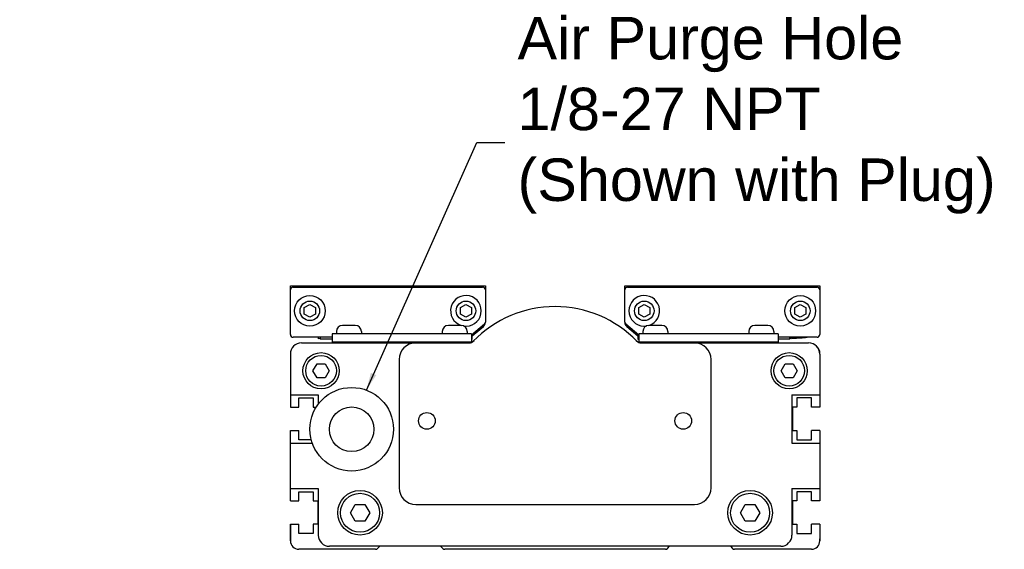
# Model space of a CAD drawing. Extents: x 1.4 to 40.4, y 2.1 to 24.3.
# Tile 1 of 3: x 1.4 to 8.4, y 12.9 to 16.7. Entities that reach past the tile are written whole.
import ezdxf

# ---------------------------------------------------------------- set-up
doc = ezdxf.new("R2010")
doc.units = 0
doc.header["$LTSCALE"] = 1.87
doc.header["$MEASUREMENT"] = 0
doc.layers.get('0').update_dxf_attribs({"linetype": 'CONTINUOUS'})
doc.dimstyles.get("Standard").update_dxf_attribs({"dimtxt": 0.18, "dimasz": 0.18, "dimexe": 0.18, "dimexo": 0.0625, "dimgap": 0.09, "dimtad": 0, "dimtih": 1, "dimtoh": 1, "dimdec": 4, "dimzin": 0, "dimtxsty": 'STANDARD', "dimcen": 0.09, "dimazin": 3, "dimtfac": 1, "dimtdec": 4, "dimtofl": 0, "dimtmove": 0, "dimatfit": 3, "dimtolj": 1, "dimtzin": 0})

msp = doc.modelspace()

# ---------------------------------------------------------------- linework, layer by layer
for p, q in [((3.3432, 14.7905), (4.7211, 14.7905)), ((3.3432, 14.446), (3.3432, 14.7905)), ((3.3629, 14.7807), (4.7014, 14.7807)), ((4.7211, 14.7905), (4.7211, 14.534)), ((5.7054, 14.7905), (7.0833, 14.7905)), ((5.7054, 14.534), (5.7054, 14.7905)), ((5.7251, 14.7807), (7.0636, 14.7807)), ((7.0833, 14.7905), (7.0833, 14.446)), ((3.4416, 14.6361), (3.481, 14.6588)), ((3.4416, 14.5906), (3.4416, 14.6361)), ((3.481, 14.6588), (3.5203, 14.6361)), ((3.5203, 14.6361), (3.5203, 14.5906)), ((4.544, 14.6361), (4.5833, 14.6588)), ((4.544, 14.5906), (4.544, 14.6361)), ((4.5833, 14.6588), (4.6227, 14.6361)), ((4.6227, 14.6361), (4.6227, 14.5906)), ((5.8038, 14.6361), (5.8432, 14.6588)), ((5.8038, 14.5906), (5.8038, 14.6361)), ((5.8432, 14.6588), (5.8825, 14.6361)), ((5.8825, 14.6361), (5.8825, 14.5906)), ((6.9062, 14.6361), (6.9455, 14.6588)), ((6.9062, 14.5906), (6.9062, 14.6361)), ((6.9455, 14.6588), (6.9849, 14.6361)), ((6.9849, 14.6361), (6.9849, 14.5906)), ((3.481, 14.5679), (3.4416, 14.5906)), ((3.5203, 14.5906), (3.481, 14.5679)), ((4.5833, 14.5679), (4.544, 14.5906)), ((4.6227, 14.5906), (4.5833, 14.5679)), ((5.8432, 14.5679), (5.8038, 14.5906)), ((5.8825, 14.5906), (5.8432, 14.5679)), ((6.9455, 14.5679), (6.9062, 14.5906)), ((6.9849, 14.5906), (6.9455, 14.5679)), ((3.8018, 14.5101), (3.7113, 14.5101)), ((4.5499, 14.5101), (4.4593, 14.5101)), ((4.7141, 14.5189), (4.6227, 14.4422)), ((4.6265, 14.4356), (4.7071, 14.5031)), ((5.8038, 14.4422), (5.7124, 14.5189)), ((5.7194, 14.5031), (5.7987, 14.4366)), ((5.9672, 14.5101), (5.8766, 14.5101)), ((6.7152, 14.5101), (6.6247, 14.5101)), ((3.6384, 14.4264), (3.3629, 14.4264)), ((3.54, 14.4264), (3.54, 14.4165)), ((3.5546, 14.4174), (3.54, 14.4165)), ((3.5546, 14.4264), (3.5546, 14.4121)), ((3.6384, 14.4121), (3.5546, 14.4121)), ((4.6227, 14.451), (3.6384, 14.451)), ((3.6384, 14.451), (3.6384, 14.392)), ((3.668, 14.4668), (3.668, 14.451)), ((3.8451, 14.4668), (3.8451, 14.451)), ((4.416, 14.4668), (4.416, 14.451)), ((4.5932, 14.4668), (4.5932, 14.451)), ((4.6227, 14.451), (4.6227, 14.3927)), ((4.6278, 14.4121), (4.6227, 14.4121)), ((4.6246, 14.4438), (4.6246, 14.4121)), ((4.6278, 14.4121), (4.6278, 14.4356)), ((5.7987, 14.4465), (5.7987, 14.4121)), ((5.7987, 14.4121), (5.8038, 14.4121)), ((6.7881, 14.451), (5.8038, 14.451)), ((5.8038, 14.451), (5.8038, 14.3927)), ((5.8333, 14.4668), (5.8333, 14.451)), ((6.0105, 14.4668), (6.0105, 14.451)), ((6.5814, 14.4668), (6.5814, 14.451)), ((6.7585, 14.4668), (6.7585, 14.451)), ((6.7881, 14.451), (6.7881, 14.392)), ((7.0636, 14.4264), (6.7881, 14.4264)), ((6.8719, 14.4121), (6.7881, 14.4121)), ((6.8687, 14.4264), (6.8687, 14.4121)), ((6.8719, 14.4121), (6.8719, 14.418)), ((6.8865, 14.4188), (6.8865, 14.4165)), ((6.9793, 14.423), (6.9702, 14.422)), ((3.4219, 14.387), (4.6068, 14.387)), ((4.6211, 14.392), (3.6384, 14.392)), ((3.7073, 14.392), (3.7073, 14.387)), ((3.8058, 14.392), (3.8058, 14.387)), ((3.8966, 14.387), (3.8966, 14.392)), ((4.2858, 14.387), (4.2858, 14.392)), ((4.4062, 14.387), (4.4062, 14.392)), ((4.4554, 14.392), (4.4554, 14.387)), ((4.5538, 14.392), (4.5538, 14.387)), ((6.7881, 14.392), (5.8054, 14.392)), ((5.8197, 14.387), (7.0046, 14.387)), ((5.8727, 14.392), (5.8727, 14.387)), ((5.9711, 14.392), (5.9711, 14.387)), ((6.0203, 14.387), (6.0203, 14.392)), ((6.1407, 14.387), (6.1407, 14.392)), ((6.5299, 14.387), (6.5299, 14.392)), ((6.6207, 14.392), (6.6207, 14.387)), ((6.7192, 14.392), (6.7192, 14.387)), ((3.3432, 14.3082), (3.3432, 13.9332)), ((7.0833, 14.3082), (7.0833, 13.9332)), ((3.5029, 14.19), (3.5313, 14.2392)), ((3.5313, 14.1408), (3.5029, 14.19)), ((3.5313, 14.2392), (3.5881, 14.2392)), ((3.5881, 14.2392), (3.6165, 14.19)), ((3.6165, 14.19), (3.5881, 14.1408)), ((6.81, 14.19), (6.8384, 14.2392)), ((6.8384, 14.1408), (6.81, 14.19)), ((6.8384, 14.2392), (6.8952, 14.2392)), ((6.8952, 14.2392), (6.9236, 14.19)), ((6.9236, 14.19), (6.8952, 14.1408)), ((3.5881, 14.1408), (3.5313, 14.1408)), ((6.8952, 14.1408), (6.8384, 14.1408)), ((3.3432, 14.021), (3.5402, 14.021)), ((3.5402, 14.021), (3.5402, 13.9541)), ((6.8863, 14.021), (6.8863, 13.678)), ((6.8863, 14.021), (7.0833, 14.021)), ((3.3432, 13.2704), (3.3432, 13.7678)), ((7.0833, 13.7678), (7.0833, 13.2704)), ((3.3432, 13.678), (3.498, 13.678)), ((6.8863, 13.678), (7.0833, 13.678)), ((3.3432, 13.359), (3.5402, 13.359)), ((3.5402, 13.359), (3.5402, 13.0287)), ((6.8863, 13.359), (7.0833, 13.359)), ((6.8863, 13.359), (6.8863, 13.0287)), ((3.7671, 13.1862), (3.8012, 13.2452)), ((3.8012, 13.2452), (3.8694, 13.2452)), ((3.8694, 13.2452), (3.9035, 13.1862)), ((6.523, 13.1862), (6.5571, 13.2452)), ((6.5571, 13.2452), (6.6253, 13.2452)), ((6.6253, 13.2452), (6.6594, 13.1862)), ((3.8012, 13.1271), (3.7671, 13.1862)), ((3.9035, 13.1862), (3.8694, 13.1271)), ((6.5571, 13.1271), (6.523, 13.1862)), ((6.6594, 13.1862), (6.6253, 13.1271)), ((3.3432, 12.9874), (3.3432, 13.105)), ((3.3432, 13.105), (3.3432, 12.9874)), ((3.8694, 13.1271), (3.8012, 13.1271)), ((6.6253, 13.1271), (6.5571, 13.1271)), ((7.0833, 13.105), (7.0833, 12.9874)), ((3.3432, 12.9874), (3.3432, 13.0023)), ((3.3432, 12.9874), (3.3432, 13.0023)), ((6.8076, 12.95), (3.6189, 12.95)), ((3.9592, 12.9341), (3.9751, 12.95)), ((4.4042, 12.95), (4.4201, 12.9341)), ((6.0064, 12.9341), (6.0223, 12.95)), ((6.4514, 12.95), (6.4673, 12.9341)), ((7.0833, 12.9874), (7.0833, 13.0023)), ((3.9453, 12.9283), (3.4022, 12.9283)), ((5.9925, 12.9283), (4.434, 12.9283)), ((7.0243, 12.9283), (6.4812, 12.9283))]:
    msp.add_line(p, q)
at = {"color": 7, "linetype": 'CONTINUOUS'}
for p, q in [((4.1109, 14.2689), (4.1109, 13.3634)), ((6.3156, 13.3634), (6.3156, 14.2689)), ((3.4024, 13.9332), (3.4024, 13.9981)), ((3.4024, 13.9981), (3.5047, 13.9981)), ((3.5047, 13.9981), (3.5047, 13.9332)), ((7.0241, 13.9981), (6.9218, 13.9981)), ((6.9218, 13.9981), (6.9218, 13.9332)), ((7.0241, 13.9332), (7.0241, 13.9981)), ((3.3432, 13.9332), (3.4024, 13.9332)), ((3.5047, 13.9332), (3.5258, 13.9332)), ((6.9218, 13.9332), (6.8903, 13.9332)), ((6.8903, 13.9332), (6.8903, 13.7678)), ((7.0833, 13.9332), (7.0241, 13.9332)), ((3.3432, 13.7678), (3.4024, 13.7678)), ((3.4024, 13.7029), (3.4024, 13.7678)), ((6.8903, 13.7678), (6.9218, 13.7678)), ((6.9218, 13.7678), (6.9218, 13.7029)), ((7.0241, 13.7029), (7.0241, 13.7678)), ((7.0833, 13.7678), (7.0241, 13.7678)), ((3.4904, 13.7029), (3.4024, 13.7029)), ((6.9218, 13.7029), (7.0241, 13.7029)), ((3.4024, 13.2704), (3.4024, 13.3354)), ((3.4024, 13.3354), (3.5047, 13.3354)), ((3.5047, 13.3354), (3.5047, 13.2704)), ((7.0241, 13.3354), (6.9218, 13.3354)), ((6.9218, 13.3354), (6.9218, 13.2704)), ((7.0241, 13.2704), (7.0241, 13.3354)), ((3.3432, 13.2704), (3.4024, 13.2704)), ((3.5047, 13.2704), (3.5362, 13.2704)), ((3.5362, 13.2704), (3.5362, 13.105)), ((4.229, 13.2453), (6.1975, 13.2453)), ((6.8903, 13.2704), (6.8903, 13.105)), ((6.9218, 13.2704), (6.8903, 13.2704)), ((7.0833, 13.2704), (7.0241, 13.2704)), ((3.3432, 13.105), (3.4024, 13.105)), ((3.4024, 13.0401), (3.4024, 13.105)), ((3.5362, 13.105), (3.5047, 13.105)), ((3.5047, 13.105), (3.5047, 13.0401)), ((6.8903, 13.105), (6.9218, 13.105)), ((6.9218, 13.105), (6.9218, 13.0401)), ((7.0241, 13.0401), (7.0241, 13.105)), ((7.0833, 13.105), (7.0241, 13.105)), ((3.5047, 13.0401), (3.4024, 13.0401)), ((6.9218, 13.0401), (7.0241, 13.0401))]:
    msp.add_line(p, q, dxfattribs=at)
for points in [[(6.9552, 14.426), (6.9549, 14.4257), (6.9521, 14.4248), (6.9471, 14.4239), (6.94, 14.423), (6.9308, 14.422), (6.9198, 14.4211), (6.9073, 14.4202), (6.8934, 14.4193), (6.8785, 14.4184), (6.8687, 14.4178)], [(6.9702, 14.422), (6.9592, 14.4211), (6.9466, 14.4202), (6.9328, 14.4193), (6.9179, 14.4184), (6.9024, 14.4174), (6.8865, 14.4165)], [(6.9946, 14.426), (6.9942, 14.4257), (6.9915, 14.4248), (6.9865, 14.4239), (6.9793, 14.423)]]:
    msp.add_lwpolyline(points)
for centre, radius in [((3.481, 14.6134), 0.1083), ((3.481, 14.6134), 0.0689), ((4.5833, 14.6134), 0.0689), ((5.8432, 14.6134), 0.0689), ((6.9455, 14.6134), 0.1083), ((6.9455, 14.6134), 0.0689), ((3.5597, 14.19), 0.128), ((3.5597, 14.19), 0.1083), ((6.8668, 14.19), 0.128), ((6.8668, 14.19), 0.1083), ((3.8353, 13.1862), 0.1575), ((3.8353, 13.1862), 0.1378), ((6.5912, 13.1862), 0.1575), ((6.5912, 13.1862), 0.1378)]:
    msp.add_circle(centre, radius)
for centre, radius in [((3.7762, 13.7767), 0.2953), ((3.7762, 13.7767), 0.1575), ((4.3077, 13.8358), 0.0591), ((6.1188, 13.8358), 0.0591)]:
    msp.add_circle(centre, radius, dxfattribs=at)
for centre, radius, start, end in [((3.3629, 14.761), 0.0197, 90, 180), ((4.7014, 14.761), 0.0197, 0, 90), ((5.7251, 14.761), 0.0197, 90, 180), ((7.0636, 14.761), 0.0197, 0, 90), ((4.5833, 14.6134), 0.1083, 260.81796, 252.03298), ((5.8432, 14.6134), 0.1083, 287.96702, 279.18204), ((5.2132, 13.8358), 0.8071, 44.24072, 135.75928), ((3.7113, 14.4668), 0.0433, 90, 180), ((3.8018, 14.4668), 0.0433, 0, 90), ((4.4593, 14.4668), 0.0433, 90, 180), ((4.5499, 14.4668), 0.0433, 0, 90), ((4.6818, 14.5333), 0.0394, 310, 0), ((4.7014, 14.534), 0.0197, 310, 0), ((5.7251, 14.534), 0.0197, 180, 230), ((5.7447, 14.5333), 0.0394, 180, 230), ((5.8766, 14.4668), 0.0433, 90, 180), ((5.9672, 14.4668), 0.0433, 0, 90), ((6.6247, 14.4668), 0.0433, 90, 180), ((6.7152, 14.4668), 0.0433, 0, 90), ((3.3629, 14.446), 0.0197, 180, 270), ((4.5986, 14.446), 0.0591, 270, 315.15717), ((4.6068, 14.4264), 0.0394, 270, 315.75928), ((4.6012, 14.4657), 0.0394, 306.56716, 310), ((5.8279, 14.446), 0.0591, 224.84283, 270), ((5.8197, 14.4264), 0.0394, 224.24072, 270), ((7.0636, 14.446), 0.0197, 270, 0), ((3.4219, 14.3082), 0.0787, 90, 180), ((7.0046, 14.3082), 0.0787, 0, 90), ((7.0243, 14.3155), 0.0591, 0, 43.68935), ((7.0243, 14.3155), 0.0591, 0, 43.68935), ((3.6189, 13.0287), 0.0787, 180, 270), ((6.8076, 13.0287), 0.0787, 270, 0), ((3.4022, 12.9874), 0.0591, 180, 270), ((7.0243, 12.9874), 0.0591, 270, 0), ((3.9453, 12.948), 0.0197, 270, 315), ((4.434, 12.948), 0.0197, 225, 270), ((5.9925, 12.948), 0.0197, 270, 315), ((6.4812, 12.948), 0.0197, 225, 270)]:
    msp.add_arc(centre, radius, start, end)
for centre, start, end in [((4.229, 14.2689), 90, 180), ((6.1975, 14.2689), 0, 90), ((4.229, 13.3634), 180, 270), ((6.1975, 13.3634), 270, 0)]:
    msp.add_arc(centre, 0.1181, start, end, dxfattribs=at)

# ---------------------------------------------------------------- texts
at = {"insert": (4.948, 15.9947), "char_height": 0.3, "attachment_point": 4}
msp.add_mtext('{\\fArial|b0|i0|c0|p34;Air Purge Hole\\P1/8-27 NPT\\P(Shown with Plug)}', dxfattribs=at)

# ---------------------------------------------------------------- leaders
at = {"annotation_type": 0, "has_hookline": 1, "hookline_direction": 1, "text_width": 3.337}
msp.add_leader([(3.88, 14.0532), (4.6601, 15.8026), (4.858, 15.8026)], dimstyle='STANDARD', override={"dimtxt": 0.384208, "dimasz": 0.125, "dimexe": 0.612, "dimexo": 0.2125, "dimgap": 0.09, "dimtad": 0, "dimtxsty": 'STANDARD', "dimcen": 0.306, "dimtmove": 0}, dxfattribs=at)

doc.saveas('drawing.dxf')
